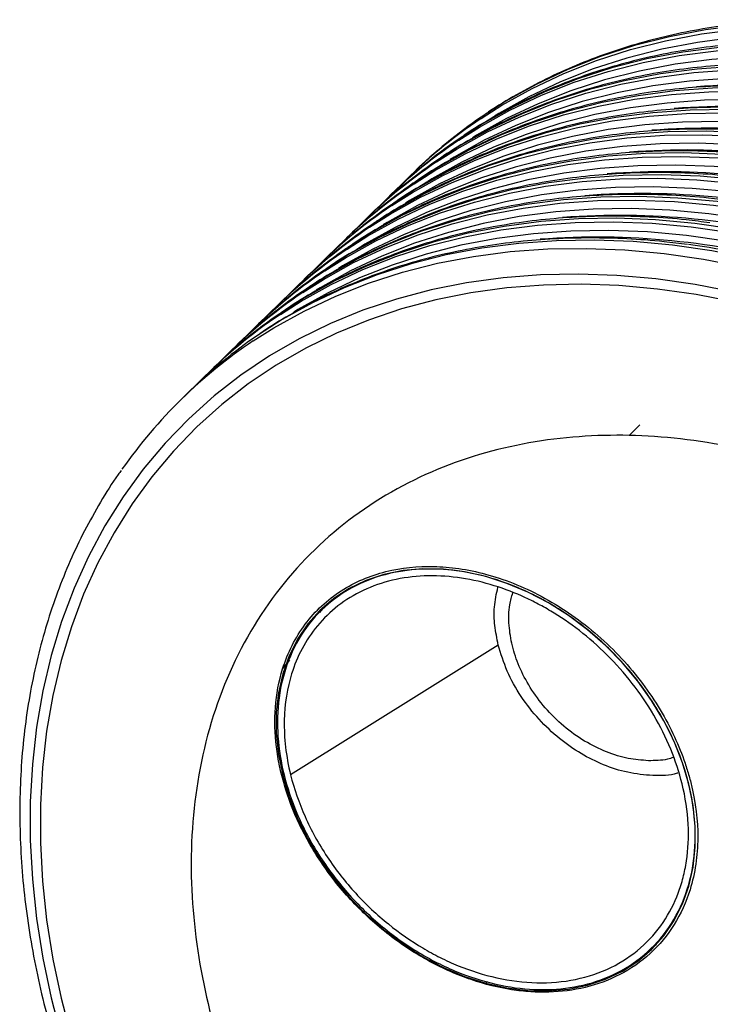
# Paper-space layout '_Trimétrica' of a CAD drawing. Header units: millimetres. Extents: x -71 to 76, y -86 to 15.
# Tile 2 of 5: x -71 to -35, y -46 to 6. Entities that reach past the tile are written whole.
import ezdxf

# ---------------------------------------------------------------- set-up
doc = ezdxf.new("R2010")
doc.units = ezdxf.units.MM

psp = doc.layouts.new('_Trimétrica')

# ---------------------------------------------------------------- linework, layer by layer
at = {"color": 7, "linetype": 'Continuous', "lineweight": 25}
for p, q in [((-50.496, -2.247), (-50.706, -2.452)), ((-51.686, -3.409), (-51.873, -3.591)), ((-52.853, -4.548), (-53.039, -4.73)), ((-54.019, -5.687), (-54.206, -5.869)), ((-55.186, -6.825), (-55.373, -7.007)), ((-56.353, -7.964), (-56.54, -8.146)), ((-57.52, -9.103), (-57.706, -9.285)), ((-58.686, -10.242), (-58.873, -10.424)), ((-59.853, -11.38), (-60.04, -11.563)), ((-61.02, -12.519), (-61.207, -12.701)), ((-62.187, -13.658), (-62.63, -14.091)), ((-39.243, -16.016), (-38.682, -15.47)), ((-54.781, -24.61), (-55.341, -25.156)), ((-55.119, -24.886), (-55.448, -25.271)), ((-46.091, -26.973), (-56.95, -33.766)), ((-57.366, -28.223), (-56.991, -27.774)), ((-38.11, -42.865), (-37.811, -42.618)), ((-38.088, -42.832), (-37.528, -42.286)), ((-46.657, -44.568), (-46.745, -44.654))]:
    psp.add_line(p, q, dxfattribs=at)
at = {"color": 7, "linetype": 'Continuous', "lineweight": 25, "flags": 128}
for points in [[(-19.064, 4.122), (-21.147, 4.635), (-23.224, 5.041), (-25.29, 5.339), (-27.339, 5.528), (-29.365, 5.607), (-31.363, 5.576), (-33.327, 5.436), (-35.252, 5.186), (-37.133, 4.828), (-38.964, 4.362), (-40.74, 3.79), (-42.457, 3.113), (-44.111, 2.333), (-45.695, 1.452), (-46.992, 0.621)], [(-46.986, 0.561), (-45.905, 1.247), (-44.321, 2.128), (-42.667, 2.908), (-40.95, 3.585), (-39.174, 4.157), (-37.343, 4.623), (-35.462, 4.981), (-33.537, 5.231), (-31.573, 5.371), (-29.575, 5.402), (-27.549, 5.323), (-25.5, 5.134), (-23.434, 4.836), (-21.357, 4.43), (-19.274, 3.917)], [(-19.554, 3.472), (-21.628, 3.983), (-23.696, 4.387), (-25.753, 4.684), (-27.792, 4.872), (-29.809, 4.951), (-31.798, 4.92), (-33.754, 4.78), (-35.67, 4.532), (-37.542, 4.175), (-39.365, 3.711), (-41.134, 3.142), (-42.844, 2.468), (-44.489, 1.691), (-46.067, 0.814), (-46.28, 0.684)], [(-20.254, 2.96), (-22.337, 3.473), (-24.415, 3.879), (-26.48, 4.177), (-28.529, 4.366), (-30.555, 4.445), (-32.553, 4.415), (-34.517, 4.274), (-36.442, 4.025), (-38.323, 3.667), (-40.154, 3.201), (-41.93, 2.628), (-43.648, 1.951), (-45.301, 1.171), (-46.885, 0.29), (-48.182, -0.541)], [(-48.153, -0.577), (-47.072, 0.108), (-45.487, 0.989), (-43.834, 1.769), (-42.117, 2.446), (-40.34, 3.018), (-38.509, 3.484), (-36.629, 3.843), (-34.704, 4.092), (-32.74, 4.233), (-30.742, 4.263), (-28.716, 4.184), (-26.667, 3.995), (-24.601, 3.697), (-22.524, 3.291), (-20.441, 2.778)], [(-20.721, 2.333), (-22.795, 2.844), (-24.863, 3.248), (-26.919, 3.545), (-28.959, 3.733), (-30.976, 3.812), (-32.965, 3.781), (-34.92, 3.642), (-36.837, 3.393), (-38.709, 3.036), (-40.532, 2.573), (-42.301, 2.003), (-44.01, 1.329), (-45.656, 0.552), (-47.233, -0.325), (-47.447, -0.455)], [(-21.421, 1.821), (-23.504, 2.335), (-25.581, 2.741), (-27.647, 3.039), (-29.696, 3.227), (-31.722, 3.307), (-33.72, 3.276), (-35.684, 3.136), (-37.609, 2.886), (-39.489, 2.528), (-41.321, 2.062), (-43.097, 1.49), (-44.814, 0.812), (-46.467, 0.032), (-48.052, -0.849), (-49.349, -1.68)], [(-49.319, -1.716), (-48.238, -1.031), (-46.654, -0.15), (-45.001, 0.63), (-43.284, 1.307), (-41.507, 1.88), (-39.676, 2.346), (-37.795, 2.704), (-35.87, 2.953), (-33.906, 3.094), (-31.909, 3.124), (-29.882, 3.045), (-27.834, 2.856), (-25.768, 2.559), (-23.691, 2.152), (-21.608, 1.639)], [(-21.888, 1.194), (-23.961, 1.705), (-26.029, 2.11), (-28.086, 2.406), (-30.126, 2.594), (-32.143, 2.673), (-34.132, 2.643), (-36.087, 2.503), (-38.004, 2.254), (-39.876, 1.898), (-41.699, 1.434), (-43.467, 0.864), (-45.177, 0.19), (-46.823, -0.587), (-48.4, -1.464), (-48.614, -1.593)], [(-22.588, 0.683), (-24.671, 1.196), (-26.748, 1.602), (-28.814, 1.9), (-30.863, 2.089), (-32.889, 2.168), (-34.886, 2.137), (-36.85, 1.997), (-38.776, 1.747), (-40.656, 1.389), (-42.487, 0.923), (-44.264, 0.351), (-45.981, -0.326), (-47.634, -1.106), (-49.218, -1.987), (-50.515, -2.819)], [(-50.486, -2.855), (-49.405, -2.17), (-47.821, -1.289), (-46.168, -0.509), (-44.451, 0.169), (-42.674, 0.741), (-40.843, 1.207), (-38.962, 1.565), (-37.037, 1.815), (-35.073, 1.955), (-33.075, 1.986), (-31.049, 1.906), (-29, 1.718), (-26.935, 1.42), (-24.857, 1.014), (-22.775, 0.5)], [(-23.055, 0.056), (-25.128, 0.567), (-27.196, 0.971), (-29.253, 1.267), (-31.292, 1.455), (-33.309, 1.534), (-35.298, 1.504), (-37.254, 1.364), (-39.17, 1.116), (-41.043, 0.759), (-42.866, 0.295), (-44.634, -0.275), (-46.344, -0.949), (-47.989, -1.725), (-49.567, -2.602), (-49.781, -2.732)], [(-23.755, -0.456), (-25.838, 0.057), (-27.915, 0.463), (-29.981, 0.761), (-32.029, 0.95), (-34.055, 1.029), (-36.053, 0.998), (-38.017, 0.858), (-39.942, 0.609), (-41.823, 0.25), (-43.654, -0.216), (-45.431, -0.788), (-47.148, -1.465), (-48.801, -2.245), (-50.385, -3.126), (-51.682, -3.957)], [(-51.653, -3.994), (-50.572, -3.308), (-48.988, -2.427), (-47.334, -1.647), (-45.617, -0.97), (-43.841, -0.398), (-42.01, 0.068), (-40.129, 0.426), (-38.204, 0.676), (-36.24, 0.816), (-34.242, 0.847), (-32.216, 0.768), (-30.167, 0.579), (-28.101, 0.281), (-26.024, -0.125), (-23.941, -0.638)], [(-24.221, -1.083), (-26.295, -0.572), (-28.363, -0.168), (-30.42, 0.129), (-32.459, 0.317), (-34.476, 0.395), (-36.465, 0.365), (-38.421, 0.225), (-40.337, -0.023), (-42.209, -0.38), (-44.032, -0.844), (-45.801, -1.413), (-47.51, -2.088), (-49.156, -2.864), (-50.734, -3.741), (-50.947, -3.871)], [(-24.921, -1.595), (-27.004, -1.082), (-29.081, -0.676), (-31.147, -0.378), (-33.196, -0.189), (-35.222, -0.11), (-37.22, -0.14), (-39.184, -0.281), (-41.109, -0.53), (-42.99, -0.889), (-44.821, -1.354), (-46.597, -1.927), (-48.315, -2.604), (-49.968, -3.384), (-51.552, -4.265), (-52.849, -5.096)], [(-52.819, -5.132), (-51.739, -4.447), (-50.154, -3.566), (-48.501, -2.786), (-46.784, -2.109), (-45.007, -1.537), (-43.176, -1.071), (-41.296, -0.712), (-39.371, -0.463), (-37.407, -0.323), (-35.409, -0.292), (-33.383, -0.371), (-31.334, -0.56), (-29.268, -0.858), (-27.191, -1.264), (-25.108, -1.777)], [(-25.388, -2.222), (-27.462, -1.711), (-29.53, -1.307), (-31.586, -1.01), (-33.626, -0.822), (-35.643, -0.743), (-37.632, -0.774), (-39.587, -0.913), (-41.504, -1.162), (-43.376, -1.519), (-45.199, -1.982), (-46.968, -2.552), (-48.677, -3.226), (-50.323, -4.003), (-51.9, -4.88), (-52.114, -5.01)], [(-26.088, -2.734), (-28.171, -2.22), (-30.248, -1.814), (-32.314, -1.517), (-34.363, -1.328), (-36.389, -1.249), (-38.387, -1.279), (-40.351, -1.419), (-42.276, -1.669), (-44.156, -2.027), (-45.988, -2.493), (-47.764, -3.066), (-49.481, -3.743), (-51.134, -4.523), (-52.719, -5.404), (-54.016, -6.235)], [(-53.986, -6.271), (-52.905, -5.586), (-51.321, -4.705), (-49.668, -3.925), (-47.951, -3.248), (-46.174, -2.675), (-44.343, -2.209), (-42.462, -1.851), (-40.537, -1.602), (-38.573, -1.461), (-36.575, -1.431), (-34.549, -1.51), (-32.501, -1.699), (-30.435, -1.997), (-28.358, -2.403), (-26.275, -2.916)], [(-26.555, -3.361), (-28.628, -2.85), (-30.696, -2.445), (-32.753, -2.149), (-34.793, -1.961), (-36.81, -1.882), (-38.799, -1.913), (-40.754, -2.052), (-42.67, -2.301), (-44.543, -2.657), (-46.366, -3.121), (-48.134, -3.691), (-49.844, -4.365), (-51.49, -5.142), (-53.067, -6.019), (-53.281, -6.149)], [(-27.255, -3.872), (-29.338, -3.359), (-31.415, -2.953), (-33.481, -2.655), (-35.529, -2.467), (-37.556, -2.387), (-39.553, -2.418), (-41.517, -2.558), (-43.442, -2.808), (-45.323, -3.166), (-47.154, -3.632), (-48.931, -4.204), (-50.648, -4.881), (-52.301, -5.661), (-53.885, -6.542), (-55.182, -7.374)], [(-55.153, -7.41), (-54.072, -6.725), (-52.488, -5.844), (-50.835, -5.064), (-49.117, -4.386), (-47.341, -3.814), (-45.51, -3.348), (-43.629, -2.99), (-41.704, -2.74), (-39.74, -2.6), (-37.742, -2.569), (-35.716, -2.649), (-33.667, -2.838), (-31.602, -3.135), (-29.524, -3.541), (-27.442, -4.055)], [(-27.722, -4.499), (-29.795, -3.988), (-31.863, -3.584), (-33.92, -3.288), (-35.959, -3.1), (-37.976, -3.021), (-39.965, -3.051), (-41.921, -3.191), (-43.837, -3.439), (-45.71, -3.796), (-47.532, -4.26), (-49.301, -4.83), (-51.011, -5.504), (-52.656, -6.28), (-54.234, -7.157), (-54.448, -7.287)], [(-28.422, -5.011), (-30.504, -4.498), (-32.582, -4.092), (-34.647, -3.794), (-36.696, -3.605), (-38.722, -3.526), (-40.72, -3.557), (-42.684, -3.697), (-44.609, -3.947), (-46.49, -4.305), (-48.321, -4.771), (-50.098, -5.343), (-51.815, -6.02), (-53.468, -6.8), (-55.052, -7.681), (-56.349, -8.512)], [(-56.32, -8.549), (-55.239, -7.863), (-53.654, -6.982), (-52.001, -6.202), (-50.284, -5.525), (-48.508, -4.953), (-46.677, -4.487), (-44.796, -4.129), (-42.871, -3.879), (-40.907, -3.739), (-38.909, -3.708), (-36.883, -3.787), (-34.834, -3.976), (-32.768, -4.274), (-30.691, -4.68), (-28.608, -5.193)], [(-28.888, -5.638), (-30.962, -5.127), (-33.03, -4.723), (-35.087, -4.426), (-37.126, -4.238), (-39.143, -4.16), (-41.132, -4.19), (-43.087, -4.33), (-45.004, -4.578), (-46.876, -4.935), (-48.699, -5.399), (-50.468, -5.969), (-52.177, -6.643), (-53.823, -7.419), (-55.401, -8.296), (-55.614, -8.426)], [(-29.588, -6.15), (-31.671, -5.637), (-33.748, -5.231), (-35.814, -4.933), (-37.863, -4.744), (-39.889, -4.665), (-41.887, -4.695), (-43.851, -4.836), (-45.776, -5.085), (-47.657, -5.444), (-49.488, -5.91), (-51.264, -6.482), (-52.981, -7.159), (-54.635, -7.939), (-56.219, -8.82), (-57.516, -9.651)], [(-57.486, -9.687), (-56.406, -9.002), (-54.821, -8.121), (-53.168, -7.341), (-51.451, -6.664), (-49.674, -6.092), (-47.843, -5.626), (-45.963, -5.268), (-44.038, -5.018), (-42.073, -4.878), (-40.076, -4.847), (-38.05, -4.926), (-36.001, -5.115), (-33.935, -5.413), (-31.858, -5.819), (-29.775, -6.332)], [(-30.055, -6.777), (-32.129, -6.266), (-34.197, -5.862), (-36.253, -5.565), (-38.293, -5.377), (-40.31, -5.298), (-42.299, -5.329), (-44.254, -5.469), (-46.171, -5.717), (-48.043, -6.074), (-49.866, -6.538), (-51.635, -7.107), (-53.344, -7.781), (-54.99, -8.558), (-56.567, -9.435), (-56.781, -9.565)], [(-30.755, -7.289), (-32.838, -6.776), (-34.915, -6.369), (-36.981, -6.072), (-39.03, -5.883), (-41.056, -5.804), (-43.054, -5.834), (-45.018, -5.974), (-46.943, -6.224), (-48.823, -6.582), (-50.654, -7.048), (-52.431, -7.621), (-54.148, -8.298), (-55.801, -9.078), (-57.386, -9.959), (-58.682, -10.79)], [(-58.91, -11.077), (-57.829, -10.391), (-56.245, -9.511), (-54.592, -8.73), (-52.874, -8.053), (-51.098, -7.481), (-49.267, -7.015), (-47.386, -6.657), (-45.461, -6.407), (-43.497, -6.267), (-41.499, -6.236), (-39.473, -6.316), (-37.424, -6.504), (-35.359, -6.802), (-33.281, -7.208), (-31.198, -7.722)], [(-33.736, -8.525), (-35.801, -8.124), (-37.855, -7.832), (-39.891, -7.651), (-41.904, -7.58), (-43.887, -7.621), (-45.836, -7.772), (-47.745, -8.034), (-49.608, -8.406), (-51.421, -8.887), (-53.177, -9.474), (-54.872, -10.168), (-56.502, -10.965), (-58.061, -11.863), (-59.546, -12.861), (-60.951, -13.954), (-62.273, -15.141), (-63.509, -16.417), (-64.654, -17.779), (-65.706, -19.223), (-66.661, -20.745), (-67.517, -22.341), (-68.272, -24.006), (-68.923, -25.736), (-69.468, -27.525), (-69.906, -29.368), (-70.235, -31.261), (-70.455, -33.198), (-70.566, -35.173), (-70.566, -37.181), (-70.455, -39.216), (-70.235, -41.273), (-69.906, -43.345), (-69.468, -45.426), (-68.923, -47.512)], [(-33.708, -9.046), (-35.745, -8.65), (-37.771, -8.363), (-39.779, -8.184), (-41.764, -8.115), (-43.721, -8.155), (-45.643, -8.304), (-47.526, -8.562), (-49.364, -8.929), (-51.151, -9.403), (-52.884, -9.983), (-54.556, -10.667), (-56.163, -11.453), (-57.701, -12.339), (-59.165, -13.323), (-60.552, -14.402), (-61.856, -15.572), (-63.075, -16.83), (-64.204, -18.174), (-65.242, -19.598), (-66.184, -21.1), (-67.029, -22.674), (-67.773, -24.316), (-68.415, -26.022), (-68.952, -27.787), (-69.384, -29.605), (-69.709, -31.472), (-69.926, -33.383), (-70.035, -35.331), (-70.035, -37.312), (-69.926, -39.319), (-69.709, -41.348), (-69.384, -43.391), (-68.952, -45.445), (-68.415, -47.502)], [(-33.708, -9.046), (-35.745, -8.65), (-37.771, -8.363), (-39.779, -8.184), (-41.764, -8.115), (-43.721, -8.155), (-45.643, -8.304), (-47.526, -8.562), (-49.364, -8.929), (-51.151, -9.403), (-52.884, -9.983), (-54.556, -10.667), (-56.163, -11.453), (-57.701, -12.339), (-59.165, -13.323), (-60.552, -14.402), (-61.856, -15.572), (-63.075, -16.83), (-64.204, -18.174), (-65.242, -19.598), (-66.184, -21.1), (-67.029, -22.674), (-67.773, -24.316), (-68.415, -26.022), (-68.952, -27.787), (-69.384, -29.605), (-69.709, -31.472), (-69.926, -33.383), (-70.035, -35.331), (-70.035, -37.312), (-69.926, -39.319), (-69.709, -41.348), (-69.384, -43.391), (-68.952, -45.445), (-68.415, -47.502)], [(-46.745, -23.396), (-47.855, -23.149), (-48.953, -23.014), (-50.028, -22.991), (-51.07, -23.082), (-52.067, -23.285), (-53.01, -23.599), (-53.888, -24.019), (-54.694, -24.542), (-55.417, -25.162), (-56.052, -25.873), (-56.591, -26.668), (-57.029, -27.539), (-57.362, -28.475), (-57.585, -29.469), (-57.698, -30.51), (-57.698, -31.587), (-57.585, -32.688), (-57.362, -33.804), (-57.029, -34.921), (-56.591, -36.03), (-56.052, -37.118), (-55.417, -38.174), (-54.694, -39.188), (-53.888, -40.148), (-53.01, -41.046), (-52.067, -41.872), (-51.07, -42.617), (-50.028, -43.274), (-48.953, -43.836), (-47.855, -44.298), (-46.745, -44.654)], [(-46.745, -44.654), (-45.636, -44.901), (-44.537, -45.036), (-43.462, -45.059), (-42.42, -44.968), (-41.423, -44.765), (-40.48, -44.452), (-39.602, -44.031), (-38.796, -43.508), (-38.073, -42.888), (-37.438, -42.177), (-36.899, -41.382), (-36.461, -40.512), (-36.128, -39.575), (-35.905, -38.581), (-35.792, -37.54), (-35.792, -36.463), (-35.905, -35.362), (-36.128, -34.246), (-36.461, -33.129), (-36.899, -32.02), (-37.438, -30.932), (-38.073, -29.876), (-38.796, -28.862), (-39.602, -27.902), (-40.48, -27.004), (-41.423, -26.178), (-42.42, -25.433), (-43.462, -24.776), (-44.537, -24.214), (-45.636, -23.752), (-46.745, -23.396)]]:
    psp.add_lwpolyline(points, dxfattribs=at)
at = {"color": 7, "linetype": 'Continuous', "lineweight": 25}
for centre, radius, start, end in [((-32.767, -37.312), 39.636, 74.3843, 94.2853), ((-33.934, -38.451), 39.636, 74.3843, 94.2853), ((-32.535, -21.076), 26.019, 123.7366, 135.8022), ((-32.323, -20.877), 26.026, 124.3083, 134.2897), ((-35.101, -39.59), 39.636, 74.3843, 94.2853), ((-33.702, -22.215), 26.019, 123.7366, 135.8022), ((-33.513, -22.039), 26.026, 124.3083, 134.2897), ((-36.267, -40.729), 39.636, 74.3843, 94.2853), ((-34.869, -23.354), 26.019, 123.7366, 135.8022), ((-34.679, -23.177), 26.026, 124.3083, 134.2897), ((-37.434, -41.867), 39.636, 74.3843, 94.2853), ((-36.035, -24.493), 26.019, 123.7366, 135.8022), ((-35.846, -24.316), 26.026, 124.3083, 134.2897), ((-38.601, -43.006), 39.636, 74.3843, 94.2853), ((-37.202, -25.631), 26.019, 123.7366, 135.8022), ((-37.013, -25.455), 26.026, 124.3083, 134.2897), ((-39.768, -44.145), 39.636, 74.3843, 94.2853), ((-38.369, -26.77), 26.019, 123.7366, 135.8022), ((-38.18, -26.594), 26.026, 124.3083, 134.2897), ((-40.934, -45.284), 39.636, 74.3843, 94.2853), ((-41.806, -48.656), 42.99, 74.7182, 82.4339), ((-39.536, -27.909), 26.019, 123.7366, 135.8022), ((-39.346, -27.732), 26.026, 124.3083, 134.2897), ((-40.702, -29.048), 26.019, 123.7366, 135.8022), ((-40.513, -28.871), 26.026, 124.3083, 134.2897), ((-41.869, -30.186), 26.019, 123.7366, 135.8022), ((-41.68, -30.01), 26.026, 124.3083, 134.2897), ((-43.036, -31.325), 26.019, 123.7366, 135.8022), ((-42.847, -31.149), 26.026, 124.3083, 134.2897), ((-44.013, -32.287), 26.026, 124.3083, 134.2897), ((-44.474, -32.693), 25.993, 123.7366, 145.0067)]:
    psp.add_arc(centre, radius, start, end, dxfattribs=at)
for points, knots in [([(-18.802, 4.23), (-19.15, 4.321), (-20.155, 4.587), (-21.817, 4.953), (-23.782, 5.296), (-25.736, 5.54), (-27.673, 5.687), (-29.59, 5.736), (-31.481, 5.686), (-33.342, 5.537), (-35.168, 5.291), (-36.955, 4.948), (-38.697, 4.508), (-40.392, 3.972), (-42.033, 3.343), (-43.62, 2.623), (-45.141, 1.806), (-46.244, 1.149), (-46.818, 0.739), (-46.929, 0.659)], [0, 0, 0, 0, 0.033673, 0.09726, 0.160847, 0.224422, 0.287982, 0.351522, 0.415037, 0.478522, 0.541972, 0.605383, 0.668749, 0.732068, 0.795338, 0.858557, 0.921728, 0.984854, 1, 1, 1, 1]), ([(-25.693, 4.209), (-26.104, 4.263), (-27.166, 4.405), (-28.863, 4.523), (-30.78, 4.575), (-32.671, 4.524), (-34.532, 4.376), (-36.358, 4.13), (-38.145, 3.786), (-39.888, 3.346), (-41.582, 2.811), (-43.224, 2.181), (-44.81, 1.462), (-46.331, 0.644), (-47.434, -0.012), (-48.008, -0.423), (-48.119, -0.502)], [0, 0, 0, 0, 0.049112, 0.1270388, 0.204941, 0.2828128, 0.360648, 0.4384404, 0.5161841, 0.5938738, 0.6715053, 0.7490762, 0.8265857, 0.9040359, 0.981431, 1, 1, 1, 1]), ([(-26.86, 3.07), (-27.27, 3.125), (-28.333, 3.266), (-30.03, 3.384), (-31.947, 3.436), (-33.838, 3.385), (-35.699, 3.237), (-37.525, 2.991), (-39.312, 2.647), (-41.054, 2.207), (-42.749, 1.672), (-44.39, 1.043), (-45.977, 0.323), (-47.498, -0.494), (-48.601, -1.151), (-49.175, -1.562), (-49.286, -1.641)], [0, 0, 0, 0, 0.049112, 0.127039, 0.204941, 0.282813, 0.360648, 0.43844, 0.516184, 0.593874, 0.671505, 0.749076, 0.826586, 0.904036, 0.981431, 1, 1, 1, 1]), ([(-28.026, 1.931), (-28.437, 1.986), (-29.499, 2.128), (-31.197, 2.246), (-33.114, 2.297), (-35.005, 2.247), (-36.866, 2.098), (-38.692, 1.852), (-40.478, 1.509), (-42.221, 1.068), (-43.915, 0.533), (-45.557, -0.096), (-47.144, -0.816), (-48.664, -1.633), (-49.768, -2.29), (-50.341, -2.7), (-50.452, -2.78)], [0, 0, 0, 0, 0.049112, 0.127039, 0.204941, 0.282813, 0.360648, 0.43844, 0.516184, 0.593874, 0.671505, 0.749076, 0.826586, 0.904036, 0.981431, 1, 1, 1, 1]), ([(-29.193, 0.792), (-29.604, 0.847), (-30.666, 0.989), (-32.363, 1.107), (-34.281, 1.159), (-36.172, 1.108), (-38.033, 0.96), (-39.859, 0.713), (-41.645, 0.37), (-43.388, -0.07), (-45.082, -0.605), (-46.724, -1.235), (-48.31, -1.955), (-49.831, -2.772), (-50.934, -3.429), (-51.508, -3.839), (-51.619, -3.919)], [0, 0, 0, 0, 0.049112, 0.127039, 0.204941, 0.282813, 0.360648, 0.43844, 0.516184, 0.593874, 0.671505, 0.749076, 0.826586, 0.904036, 0.981431, 1, 1, 1, 1]), ([(-30.36, -0.346), (-30.771, -0.292), (-31.833, -0.15), (-33.53, -0.032), (-35.447, 0.02), (-37.338, -0.031), (-39.199, -0.179), (-41.025, -0.425), (-42.812, -0.769), (-44.554, -1.209), (-46.249, -1.744), (-47.89, -2.374), (-49.477, -3.094), (-50.998, -3.911), (-52.101, -4.567), (-52.675, -4.978), (-52.786, -5.057)], [0, 0, 0, 0, 0.049112, 0.127039, 0.204941, 0.282813, 0.360648, 0.43844, 0.516184, 0.593874, 0.671505, 0.749076, 0.826586, 0.904036, 0.981431, 1, 1, 1, 1]), ([(-31.527, -1.485), (-31.937, -1.43), (-33, -1.289), (-34.697, -1.171), (-36.614, -1.119), (-38.505, -1.17), (-40.366, -1.318), (-42.192, -1.564), (-43.979, -1.908), (-45.721, -2.348), (-47.416, -2.883), (-49.057, -3.513), (-50.644, -4.232), (-52.165, -5.05), (-53.268, -5.706), (-53.842, -6.117), (-53.953, -6.196)], [0, 0, 0, 0, 0.049112, 0.127039, 0.204941, 0.282813, 0.360648, 0.43844, 0.516184, 0.593874, 0.671505, 0.749076, 0.826586, 0.904036, 0.981431, 1, 1, 1, 1]), ([(-32.693, -2.624), (-33.104, -2.569), (-34.166, -2.428), (-35.864, -2.309), (-37.781, -2.258), (-39.672, -2.309), (-41.533, -2.457), (-43.359, -2.703), (-45.145, -3.047), (-46.888, -3.487), (-48.582, -4.022), (-50.224, -4.651), (-51.811, -5.371), (-53.331, -6.188), (-54.435, -6.845), (-55.008, -7.256), (-55.119, -7.335)], [0, 0, 0, 0, 0.049112, 0.127039, 0.204941, 0.282813, 0.360648, 0.43844, 0.516184, 0.593874, 0.671505, 0.749076, 0.826586, 0.904036, 0.981431, 1, 1, 1, 1]), ([(-33.86, -3.763), (-34.271, -3.708), (-35.333, -3.566), (-37.03, -3.448), (-38.948, -3.397), (-40.839, -3.447), (-42.7, -3.595), (-44.526, -3.842), (-46.312, -4.185), (-48.055, -4.625), (-49.749, -5.161), (-51.391, -5.79), (-52.977, -6.51), (-54.498, -7.327), (-55.601, -7.984), (-56.175, -8.394), (-56.286, -8.474)], [0, 0, 0, 0, 0.049112, 0.127039, 0.204941, 0.282813, 0.360648, 0.43844, 0.516184, 0.593874, 0.671505, 0.749076, 0.826586, 0.904036, 0.981431, 1, 1, 1, 1]), ([(-35.027, -4.902), (-35.438, -4.847), (-36.5, -4.705), (-38.197, -4.587), (-40.114, -4.535), (-42.005, -4.586), (-43.866, -4.734), (-45.692, -4.981), (-47.479, -5.324), (-49.221, -5.764), (-50.916, -6.299), (-52.557, -6.929), (-54.144, -7.649), (-55.665, -8.466), (-56.768, -9.123), (-57.342, -9.533), (-57.453, -9.613)], [0, 0, 0, 0, 0.049112, 0.1270388, 0.204941, 0.2828128, 0.360648, 0.4384404, 0.5161841, 0.5938738, 0.6715053, 0.7490762, 0.8265857, 0.9040359, 0.981431, 1, 1, 1, 1]), ([(-36.194, -6.04), (-36.604, -5.986), (-37.667, -5.844), (-39.364, -5.726), (-41.281, -5.674), (-43.172, -5.725), (-45.033, -5.873), (-46.859, -6.119), (-48.646, -6.463), (-50.388, -6.903), (-52.083, -7.438), (-53.724, -8.068), (-55.311, -8.787), (-56.831, -9.605), (-57.935, -10.261), (-58.509, -10.672), (-58.62, -10.751)], [0, 0, 0, 0, 0.049112, 0.127039, 0.204941, 0.282813, 0.360648, 0.43844, 0.516184, 0.593874, 0.671505, 0.749076, 0.826586, 0.904036, 0.981431, 1, 1, 1, 1]), ([(-39.243, -16.016), (-40.984, -15.978), (-42.75, -16.098), (-46.235, -16.72), (-47.952, -17.222), (-51.219, -18.637), (-52.767, -19.551), (-55.578, -21.77), (-56.838, -23.077), (-58.981, -26.01), (-59.862, -27.637), (-61.201, -31.098), (-61.659, -32.932), (-62.163, -36.68), (-62.21, -38.593), (-61.945, -42.379), (-61.635, -44.253), (-60.738, -47.872), (-60.119, -49.752), (-58.5, -53.569), (-57.501, -55.505), (-55.124, -59.317), (-53.747, -61.192), (-50.669, -64.753), (-48.968, -66.437), (-45.34, -69.499), (-43.415, -70.877), (-39.468, -73.247), (-37.447, -74.241), (-33.439, -75.818), (-31.452, -76.403), (-27.619, -77.188), (-25.773, -77.389), (-24.032, -77.428)], [0, 0, 0, 0, 0.0625, 0.0625, 0.125, 0.125, 0.1875, 0.1875, 0.25, 0.25, 0.3125, 0.3125, 0.375, 0.375, 0.4375, 0.4375, 0.5, 0.5, 0.5625, 0.5625, 0.625, 0.625, 0.6875, 0.6875, 0.75, 0.75, 0.8125, 0.8125, 0.875, 0.875, 0.9375, 0.9375, 1, 1, 1, 1]), ([(-24.032, -77.428), (-22.291, -77.467), (-20.524, -77.347), (-17.04, -76.725), (-15.322, -76.223), (-12.056, -74.808), (-10.507, -73.894), (-7.697, -71.674), (-6.436, -70.368), (-4.294, -67.435), (-3.412, -65.808), (-2.073, -62.346), (-1.615, -60.512), (-1.111, -56.765), (-1.065, -54.852), (-1.33, -51.065), (-1.64, -49.192), (-2.536, -45.573), (-3.156, -43.692), (-4.774, -39.875), (-5.774, -37.939), (-8.15, -34.127), (-9.527, -32.252), (-12.605, -28.692), (-14.307, -27.008), (-17.934, -23.946), (-19.86, -22.568), (-23.807, -20.197), (-25.828, -19.204), (-29.836, -17.626), (-31.822, -17.042), (-35.655, -16.257), (-37.501, -16.055), (-39.243, -16.016)], [0, 0, 0, 0, 0.0625, 0.0625, 0.125, 0.125, 0.1875, 0.1875, 0.25, 0.25, 0.3125, 0.3125, 0.375, 0.375, 0.4375, 0.4375, 0.5, 0.5, 0.5625, 0.5625, 0.625, 0.625, 0.6875, 0.6875, 0.75, 0.75, 0.8125, 0.8125, 0.875, 0.875, 0.9375, 0.9375, 1, 1, 1, 1]), ([(-65.813, -17.85), (-65.864, -17.918), (-66.253, -18.444), (-66.899, -19.492), (-67.743, -20.996), (-68.491, -22.567), (-69.151, -24.195), (-69.717, -25.878), (-70.19, -27.61), (-70.567, -29.388), (-70.849, -31.208), (-71.034, -33.064), (-71.121, -34.953), (-71.111, -36.87), (-71.004, -38.81), (-70.799, -40.768), (-70.498, -42.739), (-70.101, -44.719), (-69.608, -46.703), (-69.023, -48.686), (-68.344, -50.663), (-67.576, -52.629), (-66.718, -54.579), (-65.774, -56.509), (-64.746, -58.414), (-63.637, -60.29), (-62.448, -62.131), (-61.183, -63.934), (-59.846, -65.693), (-58.438, -67.406), (-56.965, -69.067), (-55.429, -70.672), (-53.834, -72.219), (-52.183, -73.702), (-50.482, -75.119), (-48.734, -76.466), (-46.942, -77.739), (-45.113, -78.936), (-43.249, -80.053), (-41.356, -81.088), (-39.437, -82.039), (-37.499, -82.902), (-35.544, -83.677), (-33.614, -84.347), (-32.251, -84.758), (-31.544, -84.951), (-31.461, -84.974)], [0, 0, 0, 0, 0.00351, 0.027028, 0.050556, 0.074097, 0.097654, 0.121228, 0.14482, 0.168429, 0.192055, 0.215697, 0.239354, 0.263023, 0.286704, 0.310393, 0.334091, 0.357795, 0.381504, 0.405216, 0.428931, 0.452648, 0.476366, 0.500085, 0.523804, 0.547523, 0.571241, 0.59496, 0.618678, 0.642396, 0.666114, 0.689833, 0.713552, 0.737271, 0.760991, 0.784711, 0.808432, 0.832155, 0.855878, 0.879603, 0.903328, 0.927055, 0.950781, 0.974508, 0.996979, 1, 1, 1, 1]), ([(-49.437, -23.002), (-50.06, -22.988), (-50.693, -23.032), (-51.94, -23.254), (-52.555, -23.434), (-53.724, -23.94), (-54.279, -24.268), (-55.284, -25.062), (-55.736, -25.53), (-56.503, -26.58), (-56.818, -27.162), (-57.298, -28.401), (-57.462, -29.058), (-57.642, -30.399), (-57.658, -31.084), (-57.564, -32.44), (-57.453, -33.11), (-57.292, -33.758)], [0, 0, 0, 0, 0.125, 0.125, 0.25, 0.25, 0.375, 0.375, 0.5, 0.5, 0.625, 0.625, 0.75, 0.75, 0.875, 0.875, 1, 1, 1, 1]), ([(-57.366, -28.223), (-57.101, -27.372), (-56.701, -26.576), (-55.661, -25.19), (-55.022, -24.6), (-53.588, -23.677), (-52.793, -23.345), (-51.15, -22.93), (-50.302, -22.848), (-49.471, -22.867)], [0, 0, 0, 0, 0.25, 0.25, 0.5, 0.5, 0.75, 0.75, 1, 1, 1, 1]), ([(-49.471, -22.867), (-48.624, -22.886), (-47.709, -23.011), (-45.806, -23.521), (-44.819, -23.907), (-42.877, -24.939), (-41.925, -25.586), (-40.167, -27.081), (-39.363, -27.928), (-37.985, -29.718), (-37.411, -30.658), (-36.74, -32.058), (-36.547, -32.522), (-36.303, -33.208), (-36.229, -33.435), (-36.096, -33.884), (-36.037, -34.104), (-35.772, -35.207), (-35.652, -36.131), (-35.662, -37.977), (-35.793, -38.899), (-36.063, -39.765)], [0, 0, 0, 0, 0.125, 0.125, 0.25, 0.25, 0.375, 0.375, 0.5, 0.5, 0.625, 0.625, 0.6875, 0.6875, 0.71875, 0.71875, 0.75, 0.75, 0.875, 0.875, 1, 1, 1, 1]), ([(-36.137, -34.23), (-36.297, -33.583), (-36.519, -32.91), (-37.098, -31.543), (-37.456, -30.85), (-38.307, -29.486), (-38.8, -28.814), (-39.902, -27.54), (-40.511, -26.937), (-41.809, -25.841), (-42.498, -25.348), (-43.911, -24.499), (-44.635, -24.143), (-46.07, -23.579), (-46.781, -23.369), (-48.153, -23.088), (-48.814, -23.016), (-49.437, -23.002)], [0, 0, 0, 0, 0.125, 0.125, 0.25, 0.25, 0.375, 0.375, 0.5, 0.5, 0.625, 0.625, 0.75, 0.75, 0.875, 0.875, 1, 1, 1, 1]), ([(-36.479, -34.223), (-36.628, -33.624), (-36.826, -33.018), (-37.321, -31.815), (-37.618, -31.22), (-38.294, -30.065), (-38.674, -29.507), (-39.499, -28.449), (-39.943, -27.95), (-40.872, -27.027), (-41.358, -26.604), (-42.345, -25.84), (-42.847, -25.499), (-43.597, -25.051), (-43.844, -24.913), (-44.348, -24.651), (-44.607, -24.526), (-45.399, -24.175), (-45.949, -23.972), (-47.075, -23.645), (-47.651, -23.521), (-48.809, -23.369), (-49.39, -23.341), (-50.53, -23.387), (-51.089, -23.462), (-52.161, -23.716), (-52.673, -23.895), (-53.628, -24.346), (-54.071, -24.618), (-54.874, -25.241), (-55.233, -25.591), (-56.175, -26.723), (-56.618, -27.589), (-56.896, -28.478)], [0, 0, 0, 0, 0.0625, 0.0625, 0.125, 0.125, 0.1875, 0.1875, 0.25, 0.25, 0.3125, 0.3125, 0.375, 0.375, 0.40625, 0.40625, 0.4375, 0.4375, 0.5, 0.5, 0.5625, 0.5625, 0.625, 0.625, 0.6875, 0.6875, 0.75, 0.75, 0.8125, 0.8125, 0.875, 0.875, 1, 1, 1, 1]), ([(-46.091, -26.973), (-46.16, -26.631), (-46.296, -25.96), (-46.329, -24.928), (-46.187, -24.294), (-46.11, -23.955)], [0, 0, 0, 0, 0.324434, 0.638728, 1, 1, 1, 1]), ([(-38.243, -33.02), (-38.592, -32.993), (-39.312, -32.938), (-40.447, -32.588), (-41.594, -32.023), (-42.687, -31.239), (-43.654, -30.283), (-44.44, -29.219), (-45.014, -28.117), (-45.384, -27.018), (-45.551, -25.927), (-45.549, -24.979), (-45.391, -24.446), (-45.331, -24.241)], [0, 0, 0, 0, 0.088449, 0.182196, 0.279841, 0.379557, 0.479274, 0.576918, 0.670665, 0.759114, 0.847563, 0.94131, 1, 1, 1, 1]), ([(-36.693, -33.665), (-36.708, -33.67), (-37.106, -33.806), (-38.001, -33.818), (-39.3, -33.68), (-40.573, -33.275), (-41.778, -32.675), (-42.924, -31.877), (-43.996, -30.868), (-44.928, -29.672), (-45.672, -28.349), (-45.952, -27.431), (-46.091, -26.973)], [0, 0, 0, 0, 0.004446, 0.119664, 0.231866, 0.339053, 0.440287, 0.544656, 0.654783, 0.768898, 0.884782, 1, 1, 1, 1]), ([(-36.063, -39.765), (-36.264, -40.411), (-36.543, -41.025), (-37.243, -42.148), (-37.666, -42.656), (-38.625, -43.536), (-39.162, -43.907), (-40.309, -44.5), (-40.919, -44.722), (-42.169, -45.023), (-42.809, -45.102), (-43.76, -45.129), (-44.073, -45.123), (-44.721, -45.082), (-45.053, -45.046), (-46.073, -44.888), (-46.783, -44.715), (-48.226, -44.223), (-48.959, -43.903), (-50.405, -43.12), (-51.117, -42.656), (-52.472, -41.609), (-53.114, -41.025), (-54.291, -39.775), (-54.824, -39.11), (-55.758, -37.744), (-56.158, -37.044), (-56.819, -35.653), (-57.08, -34.963), (-57.375, -33.96), (-57.457, -33.635), (-57.596, -32.969), (-57.652, -32.632), (-57.774, -31.61), (-57.795, -30.917), (-57.692, -29.546), (-57.568, -28.869), (-57.366, -28.223)], [0, 0, 0, 0, 0.0625, 0.0625, 0.125, 0.125, 0.1875, 0.1875, 0.25, 0.25, 0.3125, 0.3125, 0.34375, 0.34375, 0.375, 0.375, 0.4375, 0.4375, 0.5, 0.5, 0.5625, 0.5625, 0.625, 0.625, 0.6875, 0.6875, 0.75, 0.75, 0.8125, 0.8125, 0.84375, 0.84375, 0.875, 0.875, 0.9375, 0.9375, 1, 1, 1, 1]), ([(-56.896, -28.478), (-57.124, -29.21), (-57.264, -30.033), (-57.299, -31.819), (-57.194, -32.781), (-56.95, -33.766)], [0, 0, 0, 0, 0.5, 0.5, 1, 1, 1, 1]), ([(-36.93, -32.853), (-37.032, -32.886), (-37.436, -33.02), (-37.897, -33.02), (-38.243, -33.02)], [0, 0, 0, 0, 0.2510819, 1, 1, 1, 1]), ([(-57.292, -33.758), (-57.132, -34.406), (-56.91, -35.079), (-56.331, -36.445), (-55.973, -37.138), (-55.122, -38.503), (-54.629, -39.174), (-53.527, -40.449), (-52.918, -41.051), (-51.62, -42.148), (-50.931, -42.641), (-49.518, -43.489), (-48.794, -43.845), (-47.359, -44.41), (-46.648, -44.619), (-45.276, -44.9), (-44.615, -44.972), (-43.369, -45), (-42.736, -44.957), (-41.489, -44.734), (-40.874, -44.555), (-39.705, -44.048), (-39.15, -43.721), (-38.145, -42.926), (-37.693, -42.459), (-36.926, -41.409), (-36.611, -40.826), (-36.131, -39.587), (-35.967, -38.931), (-35.787, -37.589), (-35.771, -36.904), (-35.865, -35.549), (-35.976, -34.878), (-36.137, -34.23)], [0, 0, 0, 0, 0.0625, 0.0625, 0.125, 0.125, 0.1875, 0.1875, 0.25, 0.25, 0.3125, 0.3125, 0.375, 0.375, 0.4375, 0.4375, 0.5, 0.5, 0.5625, 0.5625, 0.625, 0.625, 0.6875, 0.6875, 0.75, 0.75, 0.8125, 0.8125, 0.875, 0.875, 0.9375, 0.9375, 1, 1, 1, 1]), ([(-56.95, -33.766), (-56.771, -34.487), (-56.518, -35.221), (-55.874, -36.663), (-55.483, -37.373), (-54.588, -38.723), (-54.085, -39.364), (-53.006, -40.543), (-52.431, -41.081), (-51.249, -42.037), (-50.643, -42.456), (-49.739, -42.992), (-49.442, -43.154), (-48.825, -43.462), (-48.509, -43.606), (-47.536, -44.003), (-46.859, -44.219), (-45.478, -44.525), (-44.775, -44.614), (-43.386, -44.646), (-42.7, -44.587), (-41.392, -44.318), (-40.77, -44.108), (-39.627, -43.552), (-39.107, -43.205), (-38.193, -42.408), (-37.799, -41.957), (-37.144, -40.99), (-36.882, -40.474), (-36.583, -39.679), (-36.499, -39.414), (-36.354, -38.856), (-36.294, -38.565), (-36.157, -37.66), (-36.124, -37.012), (-36.196, -35.655), (-36.301, -34.945), (-36.479, -34.223)], [0, 0, 0, 0, 0.0625, 0.0625, 0.125, 0.125, 0.1875, 0.1875, 0.25, 0.25, 0.3125, 0.3125, 0.34375, 0.34375, 0.375, 0.375, 0.4375, 0.4375, 0.5, 0.5, 0.5625, 0.5625, 0.625, 0.625, 0.6875, 0.6875, 0.75, 0.75, 0.8125, 0.8125, 0.84375, 0.84375, 0.875, 0.875, 0.9375, 0.9375, 1, 1, 1, 1])]:
    psp.add_open_spline(points, degree=3, knots=knots, dxfattribs=at)

doc.saveas('drawing.dxf')
